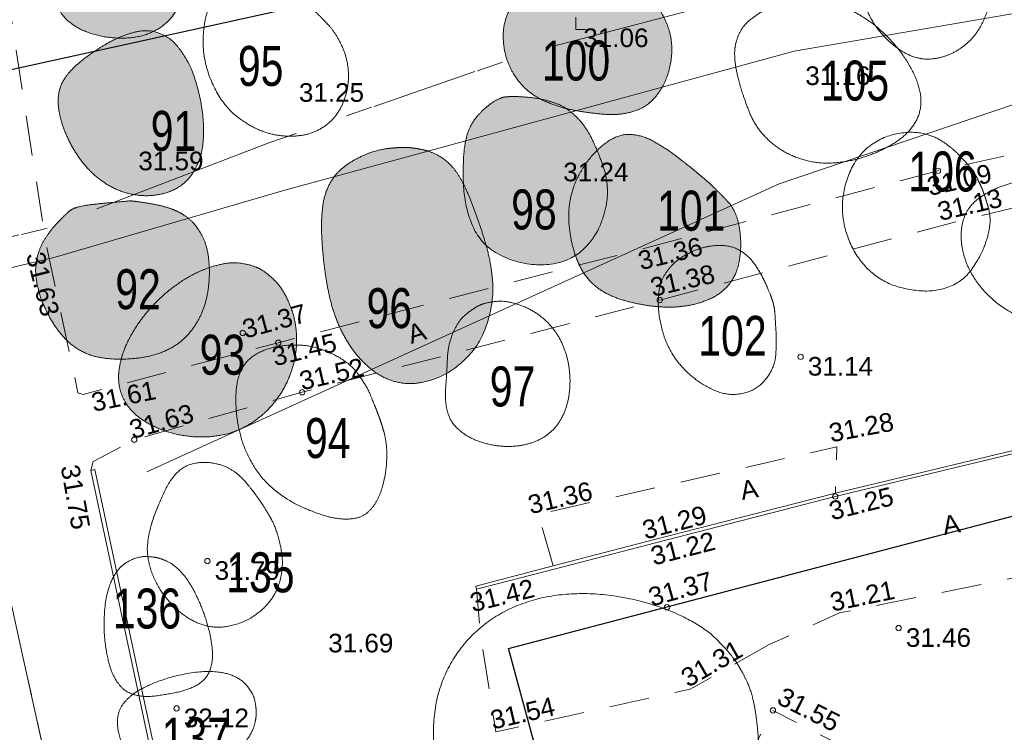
# Model space of a CAD drawing. Header units: metres. Extents: x 738076 to 738809, y 6589688 to 6590318.
# Tile 158 of 187: x 738409 to 738446, y 6590053 to 6590080. Entities that reach past the tile are written whole.
import ezdxf

# ---------------------------------------------------------------- set-up
doc = ezdxf.new("R2010")
doc.units = ezdxf.units.M
for name, pattern in [('ASFBET', [2.5, 1.5, -1]), ('EP_KBL', [18, 8, -2, 1, 0, 4, 0, 1, -2]), ('KATASTRIPIIR', [7, 4, -1, 1, -1]), ('KRUUSKILL', [2, 1, -1])]:
    doc.linetypes.add(name, pattern=pattern)
for name, color, linetype, lineweight in [('_DE (2D)', 7, 'Continuous', 5), ('_GE (2D)', 7, 'Continuous', 5), ('None', 7, 'Continuous', 5)]:
    doc.layers.add(name, color=color, linetype=linetype, lineweight=lineweight)
for name, color, linetype, lineweight, true_color in [('DE-MA dendro Puittaim II', 7, 'Continuous', 18, 0x7fbfff), ('DE-MA dendro Puittaim III', 7, 'Continuous', 18, 0x33cc00), ('DE-MA dendro Puittaim IV', 30, 'Continuous', 18, 0xff7f00), ('DE-MA dendro Puittaim V', 7, 'Continuous', 18, 0x995f4c), ('DE-MA dendro Puunumber', 250, 'Continuous', 5, 0x333333), ('DE-MA haljastus puu', 7, 'Continuous', 9, 0x6c7c59), ('GE-korgus-EH2000', 7, 'Continuous', 5, 0x888888), ('GE-KPKAABEL', 7, 'Continuous', 5, 0x888888), ('GE-MPKAABEL', 7, 'Continuous', 5, 0x888888), ('GE-MPOHULIIN', 7, 'Continuous', 5, 0x888888), ('GE-PIIR', 7, 'Continuous', 18, 0xcc6600), ('GE-TEE', 7, 'Continuous', 5, 0x888888), ('GE-TTRASS', 7, 'Continuous', 5, 0x888888)]:
    doc.layers.add(name, color=color, linetype=linetype, lineweight=lineweight, true_color=true_color)
doc.styles.add('Arial', font='Arial')
doc.styles.add('Swis721 LtCn BT', font='Swis721 LtCn BT')
doc.linetypes.add('-T-', pattern='A,10,-0.8,-1.198494,["T",Arial,S=1.4,R=0,X=-1.198494,Y=-0.7],-1.001506,10,-3', length=26)
doc.linetypes.add('MP_KBL', pattern='A,0,[1,MP_KBL.shx,S=1,R=0,X=0,Y=-0.5],-18.999', length=18.999)

# ---------------------------------------------------------------- blocks, each defined once
blk = doc.blocks.new('dendro')
at = {"layer": 'DE-MA dendro Puittaim II', "linetype": 'Continuous', "lineweight": 0, "true_color": 0xa6caf0, "transparency": 33554508}
for points in [[(-16.989, 49.229), (-17.046, 49.278), (-17.108, 49.324), (-17.174, 49.368), (-17.245, 49.41), (-17.321, 49.45), (-17.401, 49.487), (-17.486, 49.523), (-17.576, 49.556), (-17.67, 49.584), (-17.77, 49.604), (-17.874, 49.615), (-17.984, 49.618), (-18.099, 49.613), (-18.218, 49.599), (-18.343, 49.577), (-18.472, 49.546), (-18.604, 49.509), (-18.734, 49.466), (-18.863, 49.419), (-18.991, 49.368), (-19.117, 49.311), (-19.242, 49.25), (-19.366, 49.184), (-19.489, 49.113), (-19.609, 49.04), (-19.725, 48.967), (-19.838, 48.895), (-19.947, 48.822), (-20.052, 48.75), (-20.154, 48.678), (-20.252, 48.606), (-20.346, 48.534), (-20.436, 48.462), (-20.522, 48.39), (-20.603, 48.319), (-20.68, 48.247), (-20.752, 48.176), (-20.82, 48.104), (-20.883, 48.032), (-20.942, 47.961), (-20.996, 47.888), (-21.046, 47.814), (-21.091, 47.738), (-21.131, 47.66), (-21.167, 47.581), (-21.198, 47.5), (-21.224, 47.417), (-21.246, 47.333), (-21.262, 47.245), (-21.274, 47.155), (-21.281, 47.061), (-21.282, 46.963), (-21.279, 46.862), (-21.271, 46.757), (-21.257, 46.649), (-21.239, 46.537), (-21.216, 46.422), (-21.187, 46.306), (-21.154, 46.187), (-21.116, 46.066), (-21.073, 45.943), (-21.025, 45.818), (-20.972, 45.691), (-20.914, 45.562), (-20.851, 45.433), (-20.784, 45.305), (-20.712, 45.179), (-20.636, 45.054), (-20.555, 44.932), (-20.47, 44.81), (-20.38, 44.691), (-20.285, 44.573), (-20.187, 44.458), (-20.083, 44.348), (-19.975, 44.244), (-19.863, 44.145), (-19.747, 44.051), (-19.626, 43.962), (-19.5, 43.878), (-19.37, 43.799), (-19.237, 43.727), (-19.101, 43.662), (-18.963, 43.605), (-18.822, 43.555), (-18.679, 43.514), (-18.533, 43.479), (-18.385, 43.453), (-18.234, 43.434), (-18.083, 43.423), (-17.934, 43.42), (-17.787, 43.426), (-17.642, 43.44), (-17.499, 43.463), (-17.358, 43.494), (-17.219, 43.533), (-17.082, 43.581), (-16.949, 43.638), (-16.822, 43.705), (-16.703, 43.782), (-16.589, 43.868), (-16.482, 43.964), (-16.382, 44.07), (-16.288, 44.186), (-16.201, 44.311), (-16.121, 44.446), (-16.051, 44.589), (-15.991, 44.741), (-15.94, 44.903), (-15.898, 45.073), (-15.866, 45.251), (-15.843, 45.439), (-15.83, 45.636), (-15.825, 45.837), (-15.828, 46.04), (-15.838, 46.243), (-15.855, 46.448), (-15.88, 46.653), (-15.913, 46.86), (-15.952, 47.067), (-16, 47.275), (-16.052, 47.478), (-16.106, 47.67), (-16.163, 47.849), (-16.223, 48.017), (-16.285, 48.173), (-16.35, 48.318), (-16.417, 48.45), (-16.486, 48.571), (-16.556, 48.682), (-16.624, 48.785), (-16.69, 48.879), (-16.754, 48.966), (-16.816, 49.044), (-16.875, 49.114), (-16.933, 49.176)], [(-4.534, 47.125), (-4.559, 47.12), (-4.588, 47.112), (-4.621, 47.102), (-4.657, 47.088), (-4.696, 47.072), (-4.739, 47.053), (-4.785, 47.031), (-4.834, 47.007), (-4.887, 46.978), (-4.943, 46.945), (-5.001, 46.905), (-5.063, 46.861), (-5.127, 46.811), (-5.194, 46.756), (-5.264, 46.696), (-5.337, 46.63), (-5.409, 46.561), (-5.477, 46.49), (-5.542, 46.417), (-5.602, 46.343), (-5.658, 46.267), (-5.71, 46.189), (-5.758, 46.109), (-5.802, 46.027), (-5.843, 45.942), (-5.88, 45.851), (-5.914, 45.755), (-5.944, 45.652), (-5.971, 45.544), (-5.995, 45.43), (-6.016, 45.31), (-6.033, 45.185), (-6.047, 45.052), (-6.059, 44.91), (-6.068, 44.759), (-6.074, 44.599), (-6.077, 44.43), (-6.078, 44.252), (-6.076, 44.065), (-6.071, 43.869), (-6.06, 43.669), (-6.04, 43.47), (-6.011, 43.273), (-5.973, 43.076), (-5.926, 42.882), (-5.87, 42.688), (-5.805, 42.495), (-5.73, 42.304), (-5.644, 42.12), (-5.543, 41.947), (-5.428, 41.786), (-5.298, 41.637), (-5.154, 41.501), (-4.995, 41.376), (-4.822, 41.263), (-4.634, 41.162), (-4.438, 41.074), (-4.239, 40.999), (-4.039, 40.937), (-3.836, 40.889), (-3.631, 40.854), (-3.423, 40.833), (-3.214, 40.825), (-3.002, 40.83), (-2.794, 40.849), (-2.596, 40.88), (-2.409, 40.925), (-2.233, 40.984), (-2.066, 41.055), (-1.91, 41.14), (-1.765, 41.238), (-1.629, 41.349), (-1.504, 41.469), (-1.388, 41.594), (-1.281, 41.723), (-1.183, 41.856), (-1.094, 41.994), (-1.015, 42.137), (-0.946, 42.284), (-0.885, 42.436), (-0.832, 42.588), (-0.787, 42.736), (-0.748, 42.879), (-0.717, 43.019), (-0.692, 43.155), (-0.675, 43.287), (-0.664, 43.415), (-0.661, 43.539), (-0.663, 43.66), (-0.67, 43.781), (-0.681, 43.9), (-0.698, 44.019), (-0.719, 44.137), (-0.745, 44.253), (-0.776, 44.369), (-0.811, 44.484), (-0.85, 44.599), (-0.892, 44.717), (-0.937, 44.837), (-0.985, 44.959), (-1.036, 45.084), (-1.09, 45.211), (-1.146, 45.34), (-1.206, 45.472), (-1.268, 45.602), (-1.336, 45.728), (-1.407, 45.848), (-1.482, 45.964), (-1.562, 46.075), (-1.646, 46.181), (-1.733, 46.282), (-1.826, 46.378), (-1.92, 46.468), (-2.015, 46.55), (-2.111, 46.625), (-2.207, 46.693), (-2.304, 46.753), (-2.402, 46.806), (-2.5, 46.851), (-2.599, 46.889), (-2.697, 46.921), (-2.793, 46.951), (-2.887, 46.979), (-2.979, 47.003), (-3.069, 47.025), (-3.156, 47.045), (-3.242, 47.062), (-3.326, 47.076), (-3.408, 47.088), (-3.488, 47.099), (-3.567, 47.108), (-3.644, 47.117), (-3.72, 47.124), (-3.795, 47.13), (-3.868, 47.135), (-3.94, 47.138), (-4.008, 47.14), (-4.072, 47.142), (-4.131, 47.144), (-4.185, 47.144), (-4.235, 47.144), (-4.279, 47.144), (-4.319, 47.143), (-4.355, 47.141), (-4.386, 47.139), (-4.415, 47.137), (-4.441, 47.135), (-4.465, 47.133), (-4.486, 47.131), (-4.505, 47.129), (-4.521, 47.127), (-4.534, 47.125)], [(3.764, 43.298), (3.735, 43.328), (3.707, 43.357), (3.678, 43.387), (3.65, 43.416), (3.622, 43.444), (3.595, 43.472), (3.568, 43.499), (3.54, 43.527), (3.515, 43.552), (3.492, 43.575), (3.472, 43.595), (3.455, 43.612), (3.441, 43.626), (3.429, 43.637), (3.42, 43.646), (3.414, 43.652), (3.409, 43.657), (3.4, 43.665), (3.39, 43.675), (3.377, 43.688), (3.362, 43.703), (3.344, 43.72), (3.324, 43.74), (3.301, 43.762), (3.277, 43.785), (3.252, 43.809), (3.227, 43.833), (3.201, 43.857), (3.174, 43.881), (3.147, 43.906), (3.119, 43.931), (3.09, 43.957), (3.061, 43.982), (3.033, 44.006), (3.006, 44.03), (2.979, 44.053), (2.954, 44.075), (2.928, 44.097), (2.904, 44.117), (2.88, 44.137), (2.857, 44.156), (2.835, 44.175), (2.815, 44.192), (2.795, 44.208), (2.777, 44.223), (2.76, 44.237), (2.745, 44.25), (2.73, 44.261), (2.717, 44.273), (2.704, 44.283), (2.692, 44.293), (2.681, 44.302), (2.671, 44.311), (2.661, 44.318), (2.652, 44.326), (2.644, 44.332), (2.636, 44.339), (2.625, 44.348), (2.613, 44.358), (2.6, 44.369), (2.584, 44.382), (2.567, 44.396), (2.548, 44.412), (2.528, 44.429), (2.505, 44.448), (2.479, 44.47), (2.449, 44.494), (2.417, 44.52), (2.381, 44.549), (2.342, 44.58), (2.3, 44.613), (2.255, 44.65), (2.206, 44.688), (2.154, 44.728), (2.099, 44.771), (2.04, 44.815), (1.978, 44.861), (1.913, 44.91), (1.844, 44.961), (1.771, 45.013), (1.696, 45.067), (1.617, 45.122), (1.535, 45.177), (1.45, 45.232), (1.362, 45.287), (1.27, 45.344), (1.175, 45.4), (1.077, 45.457), (0.977, 45.511), (0.875, 45.559), (0.771, 45.601), (0.666, 45.637), (0.559, 45.667), (0.45, 45.691), (0.34, 45.708), (0.228, 45.72), (0.115, 45.723), (0.003, 45.715), (-0.11, 45.696), (-0.222, 45.666), (-0.335, 45.626), (-0.447, 45.574), (-0.559, 45.512), (-0.671, 45.438), (-0.781, 45.357), (-0.889, 45.27), (-0.993, 45.177), (-1.094, 45.078), (-1.192, 44.974), (-1.286, 44.865), (-1.378, 44.749), (-1.466, 44.628), (-1.55, 44.505), (-1.628, 44.381), (-1.699, 44.257), (-1.765, 44.134), (-1.825, 44.01), (-1.878, 43.886), (-1.925, 43.762), (-1.967, 43.638), (-2.002, 43.514), (-2.033, 43.391), (-2.059, 43.268), (-2.08, 43.145), (-2.096, 43.022), (-2.107, 42.9), (-2.114, 42.779), (-2.115, 42.657), (-2.112, 42.536), (-2.107, 42.414), (-2.098, 42.293), (-2.086, 42.171), (-2.071, 42.049), (-2.052, 41.928), (-2.031, 41.806), (-2.007, 41.684), (-1.979, 41.562), (-1.948, 41.443), (-1.913, 41.325), (-1.876, 41.209), (-1.835, 41.095), (-1.79, 40.982), (-1.742, 40.871), (-1.691, 40.762), (-1.636, 40.655), (-1.577, 40.554), (-1.513, 40.456), (-1.445, 40.363), (-1.372, 40.275), (-1.295, 40.191), (-1.214, 40.111), (-1.128, 40.035), (-1.039, 39.964), (-0.946, 39.897), (-0.851, 39.835), (-0.752, 39.776), (-0.651, 39.722), (-0.546, 39.672), (-0.439, 39.626), (-0.328, 39.584), (-0.216, 39.545), (-0.103, 39.509), (0.01, 39.475), (0.122, 39.444), (0.236, 39.415), (0.349, 39.388), (0.463, 39.363), (0.577, 39.341), (0.69, 39.32), (0.803, 39.302), (0.916, 39.286), (1.028, 39.272), (1.139, 39.26), (1.25, 39.25), (1.36, 39.242), (1.469, 39.236), (1.578, 39.233), (1.688, 39.233), (1.798, 39.235), (1.908, 39.24), (2.018, 39.249), (2.129, 39.26), (2.241, 39.274), (2.352, 39.291), (2.464, 39.312), (2.574, 39.336), (2.684, 39.364), (2.794, 39.396), (2.903, 39.432), (3.011, 39.471), (3.118, 39.514), (3.225, 39.561), (3.329, 39.613), (3.429, 39.67), (3.524, 39.733), (3.615, 39.801), (3.701, 39.874), (3.783, 39.952), (3.86, 40.036), (3.933, 40.125), (4, 40.22), (4.061, 40.319), (4.116, 40.422), (4.165, 40.531), (4.207, 40.644), (4.242, 40.762), (4.272, 40.884), (4.295, 41.011), (4.312, 41.14), (4.326, 41.267), (4.335, 41.393), (4.341, 41.517), (4.342, 41.639), (4.339, 41.76), (4.332, 41.879), (4.321, 41.997), (4.307, 42.111), (4.29, 42.218), (4.271, 42.32), (4.251, 42.416), (4.227, 42.505), (4.202, 42.589), (4.175, 42.666), (4.145, 42.737), (4.115, 42.803), (4.085, 42.864), (4.056, 42.92), (4.028, 42.971), (4.001, 43.016), (3.974, 43.057), (3.947, 43.093), (3.922, 43.124), (3.898, 43.151), (3.874, 43.177), (3.853, 43.201), (3.832, 43.224), (3.813, 43.245), (3.795, 43.264), (3.779, 43.282), (3.764, 43.298)], [(-7.834, 45.194), (-7.889, 45.203), (-7.943, 45.21), (-7.997, 45.216), (-8.049, 45.222), (-8.102, 45.226), (-8.154, 45.229), (-8.205, 45.232), (-8.256, 45.233), (-8.304, 45.234), (-8.35, 45.234), (-8.392, 45.234), (-8.431, 45.233), (-8.466, 45.232), (-8.499, 45.231), (-8.528, 45.229), (-8.553, 45.226), (-8.577, 45.224), (-8.598, 45.221), (-8.617, 45.219), (-8.635, 45.218), (-8.651, 45.216), (-8.664, 45.215), (-8.677, 45.213), (-8.687, 45.213), (-8.696, 45.212), (-8.705, 45.211), (-8.715, 45.21), (-8.724, 45.209), (-8.734, 45.208), (-8.744, 45.207), (-8.754, 45.206), (-8.764, 45.205), (-8.775, 45.204), (-8.788, 45.203), (-8.803, 45.201), (-8.82, 45.2), (-8.84, 45.198), (-8.861, 45.197), (-8.885, 45.195), (-8.91, 45.193), (-8.94, 45.19), (-8.974, 45.185), (-9.014, 45.178), (-9.06, 45.17), (-9.11, 45.16), (-9.166, 45.148), (-9.228, 45.135), (-9.295, 45.119), (-9.365, 45.101), (-9.439, 45.08), (-9.516, 45.055), (-9.595, 45.026), (-9.678, 44.994), (-9.763, 44.959), (-9.852, 44.919), (-9.943, 44.877), (-10.034, 44.832), (-10.123, 44.784), (-10.21, 44.735), (-10.294, 44.684), (-10.376, 44.631), (-10.455, 44.576), (-10.532, 44.519), (-10.606, 44.46), (-10.678, 44.399), (-10.747, 44.333), (-10.812, 44.263), (-10.875, 44.189), (-10.935, 44.111), (-10.992, 44.029), (-11.046, 43.944), (-11.096, 43.854), (-11.144, 43.76), (-11.187, 43.662), (-11.225, 43.56), (-11.26, 43.454), (-11.29, 43.344), (-11.316, 43.23), (-11.337, 43.113), (-11.355, 42.991), (-11.368, 42.866), (-11.38, 42.74), (-11.388, 42.611), (-11.394, 42.48), (-11.397, 42.348), (-11.397, 42.214), (-11.395, 42.077), (-11.39, 41.939), (-11.383, 41.8), (-11.374, 41.66), (-11.365, 41.521), (-11.354, 41.382), (-11.342, 41.243), (-11.329, 41.103), (-11.314, 40.964), (-11.298, 40.825), (-11.281, 40.686), (-11.263, 40.548), (-11.243, 40.411), (-11.221, 40.275), (-11.198, 40.139), (-11.174, 40.004), (-11.148, 39.87), (-11.121, 39.737), (-11.091, 39.605), (-11.059, 39.474), (-11.024, 39.343), (-10.987, 39.214), (-10.947, 39.085), (-10.904, 38.958), (-10.859, 38.831), (-10.811, 38.705), (-10.76, 38.581), (-10.705, 38.457), (-10.646, 38.336), (-10.584, 38.215), (-10.519, 38.096), (-10.45, 37.978), (-10.377, 37.861), (-10.301, 37.746), (-10.221, 37.633), (-10.139, 37.524), (-10.053, 37.418), (-9.964, 37.316), (-9.873, 37.217), (-9.778, 37.122), (-9.681, 37.03), (-9.58, 36.943), (-9.477, 36.86), (-9.371, 36.783), (-9.263, 36.712), (-9.153, 36.648), (-9.04, 36.59), (-8.925, 36.538), (-8.807, 36.492), (-8.687, 36.452), (-8.566, 36.419), (-8.443, 36.394), (-8.319, 36.376), (-8.194, 36.365), (-8.069, 36.361), (-7.941, 36.365), (-7.813, 36.376), (-7.684, 36.395), (-7.555, 36.42), (-7.427, 36.45), (-7.3, 36.486), (-7.175, 36.528), (-7.052, 36.576), (-6.929, 36.629), (-6.808, 36.687), (-6.689, 36.752), (-6.57, 36.823), (-6.453, 36.901), (-6.337, 36.986), (-6.222, 37.08), (-6.108, 37.18), (-5.995, 37.288), (-5.883, 37.403), (-5.773, 37.526), (-5.666, 37.656), (-5.567, 37.795), (-5.475, 37.943), (-5.391, 38.099), (-5.313, 38.263), (-5.243, 38.436), (-5.18, 38.617), (-5.124, 38.807), (-5.076, 38.998), (-5.036, 39.185), (-5.005, 39.367), (-4.982, 39.545), (-4.967, 39.717), (-4.96, 39.885), (-4.962, 40.049), (-4.972, 40.207), (-4.987, 40.361), (-5.004, 40.511), (-5.024, 40.656), (-5.046, 40.796), (-5.069, 40.932), (-5.095, 41.064), (-5.124, 41.19), (-5.154, 41.313), (-5.186, 41.433), (-5.219, 41.552), (-5.253, 41.671), (-5.288, 41.79), (-5.324, 41.908), (-5.361, 42.026), (-5.399, 42.144), (-5.438, 42.261), (-5.478, 42.378), (-5.519, 42.494), (-5.559, 42.609), (-5.6, 42.723), (-5.641, 42.837), (-5.683, 42.949), (-5.724, 43.061), (-5.767, 43.172), (-5.809, 43.282), (-5.853, 43.389), (-5.897, 43.494), (-5.943, 43.596), (-5.989, 43.696), (-6.036, 43.794), (-6.084, 43.89), (-6.133, 43.983), (-6.183, 44.073), (-6.234, 44.159), (-6.287, 44.241), (-6.342, 44.32), (-6.397, 44.394), (-6.455, 44.465), (-6.513, 44.532), (-6.573, 44.595), (-6.635, 44.654), (-6.697, 44.709), (-6.759, 44.761), (-6.823, 44.809), (-6.887, 44.854), (-6.952, 44.895), (-7.018, 44.932), (-7.085, 44.966), (-7.15, 44.997), (-7.214, 45.025), (-7.274, 45.05), (-7.332, 45.072), (-7.388, 45.092), (-7.44, 45.109), (-7.491, 45.124), (-7.538, 45.135), (-7.584, 45.145), (-7.627, 45.155), (-7.667, 45.163), (-7.705, 45.171), (-7.741, 45.178), (-7.774, 45.184), (-7.805, 45.19)], [(-18.581, 43.228), (-18.715, 43.215), (-18.85, 43.203), (-18.985, 43.19), (-19.12, 43.177), (-19.255, 43.165), (-19.39, 43.152), (-19.526, 43.139), (-19.661, 43.126), (-19.793, 43.113), (-19.916, 43.099), (-20.031, 43.086), (-20.137, 43.071), (-20.234, 43.057), (-20.324, 43.042), (-20.405, 43.027), (-20.477, 43.011), (-20.543, 42.994), (-20.605, 42.976), (-20.662, 42.955), (-20.715, 42.933), (-20.764, 42.909), (-20.808, 42.883), (-20.848, 42.854), (-20.884, 42.824), (-20.919, 42.792), (-20.957, 42.755), (-20.999, 42.716), (-21.044, 42.672), (-21.092, 42.625), (-21.143, 42.574), (-21.197, 42.52), (-21.255, 42.462), (-21.314, 42.401), (-21.374, 42.336), (-21.433, 42.269), (-21.492, 42.198), (-21.551, 42.123), (-21.609, 42.046), (-21.668, 41.965), (-21.727, 41.88), (-21.784, 41.793), (-21.836, 41.703), (-21.885, 41.609), (-21.93, 41.513), (-21.971, 41.414), (-22.008, 41.311), (-22.041, 41.206), (-22.071, 41.098), (-22.095, 40.987), (-22.112, 40.874), (-22.124, 40.759), (-22.129, 40.641), (-22.127, 40.522), (-22.119, 40.4), (-22.105, 40.276), (-22.084, 40.15), (-22.058, 40.023), (-22.028, 39.897), (-21.993, 39.771), (-21.955, 39.646), (-21.912, 39.522), (-21.865, 39.398), (-21.813, 39.275), (-21.758, 39.153), (-21.699, 39.033), (-21.638, 38.916), (-21.575, 38.803), (-21.51, 38.693), (-21.443, 38.587), (-21.374, 38.484), (-21.303, 38.386), (-21.23, 38.29), (-21.155, 38.199), (-21.08, 38.114), (-21.005, 38.033), (-20.929, 37.958), (-20.853, 37.887), (-20.776, 37.822), (-20.698, 37.763), (-20.621, 37.708), (-20.542, 37.658), (-20.464, 37.611), (-20.385, 37.568), (-20.306, 37.529), (-20.226, 37.493), (-20.146, 37.461), (-20.066, 37.432), (-19.986, 37.408), (-19.904, 37.385), (-19.819, 37.365), (-19.732, 37.347), (-19.642, 37.331), (-19.549, 37.317), (-19.454, 37.305), (-19.355, 37.295), (-19.255, 37.287), (-19.15, 37.281), (-19.042, 37.278), (-18.928, 37.278), (-18.811, 37.28), (-18.689, 37.286), (-18.562, 37.294), (-18.431, 37.306), (-18.296, 37.32), (-18.16, 37.337), (-18.026, 37.359), (-17.895, 37.386), (-17.767, 37.417), (-17.642, 37.452), (-17.519, 37.492), (-17.398, 37.536), (-17.281, 37.584), (-17.167, 37.637), (-17.058, 37.693), (-16.953, 37.753), (-16.853, 37.816), (-16.757, 37.884), (-16.666, 37.955), (-16.58, 38.03), (-16.498, 38.108), (-16.42, 38.191), (-16.345, 38.276), (-16.274, 38.366), (-16.205, 38.459), (-16.139, 38.555), (-16.077, 38.656), (-16.017, 38.759), (-15.961, 38.867), (-15.908, 38.978), (-15.859, 39.092), (-15.815, 39.211), (-15.775, 39.332), (-15.74, 39.457), (-15.709, 39.586), (-15.682, 39.719), (-15.659, 39.855), (-15.641, 39.992), (-15.626, 40.128), (-15.616, 40.262), (-15.609, 40.396), (-15.606, 40.528), (-15.608, 40.659), (-15.613, 40.789), (-15.622, 40.917), (-15.634, 41.042), (-15.65, 41.161), (-15.668, 41.275), (-15.69, 41.383), (-15.714, 41.485), (-15.742, 41.581), (-15.773, 41.672), (-15.806, 41.757), (-15.842, 41.837), (-15.878, 41.912), (-15.915, 41.984), (-15.953, 42.052), (-15.991, 42.116), (-16.03, 42.176), (-16.07, 42.231), (-16.111, 42.283), (-16.152, 42.331), (-16.194, 42.378), (-16.236, 42.423), (-16.279, 42.466), (-16.322, 42.507), (-16.366, 42.546), (-16.41, 42.583), (-16.455, 42.618), (-16.501, 42.652), (-16.549, 42.684), (-16.599, 42.716), (-16.651, 42.747), (-16.706, 42.778), (-16.762, 42.807), (-16.821, 42.835), (-16.881, 42.863), (-16.944, 42.89), (-17.01, 42.915), (-17.078, 42.94), (-17.148, 42.963), (-17.221, 42.986), (-17.297, 43.007), (-17.375, 43.027), (-17.455, 43.047), (-17.537, 43.065), (-17.617, 43.082), (-17.697, 43.098), (-17.776, 43.114), (-17.854, 43.128), (-17.931, 43.141), (-18.007, 43.153), (-18.082, 43.165), (-18.156, 43.175), (-18.226, 43.185), (-18.293, 43.194), (-18.358, 43.202), (-18.419, 43.21), (-18.478, 43.216), (-18.534, 43.223), (-18.586, 43.228)]]:
    blk.add_hatch(color=151, dxfattribs=at).paths.add_polyline_path(points)
at = {"layer": 'DE-MA dendro Puittaim III', "linetype": 'Continuous', "lineweight": 0, "true_color": 0xb1d9af, "transparency": 33554508}
for points in [[(-18.259, 54.07), (-18.315, 54.079), (-18.376, 54.086), (-18.439, 54.092), (-18.507, 54.097), (-18.578, 54.1), (-18.653, 54.102), (-18.732, 54.103), (-18.814, 54.103), (-18.9, 54.099), (-18.989, 54.092), (-19.08, 54.079), (-19.175, 54.063), (-19.272, 54.042), (-19.373, 54.017), (-19.476, 53.987), (-19.583, 53.953), (-19.689, 53.915), (-19.794, 53.874), (-19.897, 53.829), (-19.997, 53.78), (-20.095, 53.727), (-20.192, 53.671), (-20.286, 53.612), (-20.378, 53.549), (-20.467, 53.482), (-20.553, 53.413), (-20.636, 53.341), (-20.715, 53.267), (-20.791, 53.189), (-20.864, 53.109), (-20.933, 53.027), (-21, 52.941), (-21.062, 52.854), (-21.121, 52.764), (-21.176, 52.674), (-21.228, 52.581), (-21.275, 52.487), (-21.319, 52.392), (-21.358, 52.295), (-21.394, 52.196), (-21.426, 52.096), (-21.454, 51.996), (-21.477, 51.895), (-21.496, 51.794), (-21.51, 51.693), (-21.521, 51.591), (-21.526, 51.488), (-21.528, 51.385), (-21.524, 51.282), (-21.516, 51.181), (-21.502, 51.08), (-21.483, 50.98), (-21.46, 50.882), (-21.431, 50.784), (-21.396, 50.687), (-21.357, 50.592), (-21.312, 50.498), (-21.261, 50.407), (-21.204, 50.318), (-21.14, 50.232), (-21.071, 50.149), (-20.995, 50.069), (-20.914, 49.991), (-20.826, 49.916), (-20.731, 49.845), (-20.63, 49.777), (-20.523, 49.715), (-20.409, 49.656), (-20.288, 49.602), (-20.161, 49.552), (-20.027, 49.507), (-19.887, 49.466), (-19.742, 49.43), (-19.596, 49.4), (-19.448, 49.376), (-19.298, 49.358), (-19.147, 49.346), (-18.993, 49.34), (-18.838, 49.34), (-18.682, 49.346), (-18.526, 49.358), (-18.375, 49.379), (-18.228, 49.408), (-18.084, 49.445), (-17.945, 49.49), (-17.809, 49.544), (-17.678, 49.605), (-17.55, 49.674), (-17.429, 49.751), (-17.314, 49.835), (-17.208, 49.926), (-17.108, 50.026), (-17.016, 50.132), (-16.932, 50.246), (-16.855, 50.367), (-16.785, 50.496), (-16.723, 50.629), (-16.667, 50.764), (-16.618, 50.902), (-16.576, 51.041), (-16.541, 51.182), (-16.512, 51.325), (-16.491, 51.47), (-16.476, 51.617), (-16.467, 51.763), (-16.466, 51.905), (-16.471, 52.045), (-16.482, 52.181), (-16.5, 52.313), (-16.525, 52.442), (-16.556, 52.567), (-16.594, 52.69), (-16.637, 52.807), (-16.686, 52.92), (-16.74, 53.027), (-16.799, 53.129), (-16.862, 53.226), (-16.931, 53.318), (-17.005, 53.405), (-17.084, 53.486), (-17.166, 53.561), (-17.247, 53.631), (-17.328, 53.694), (-17.408, 53.751), (-17.488, 53.802), (-17.568, 53.846), (-17.647, 53.885), (-17.726, 53.917), (-17.803, 53.945), (-17.877, 53.97), (-17.948, 53.993), (-18.016, 54.013), (-18.081, 54.031), (-18.143, 54.047), (-18.203, 54.06)], [(-1.561, 52.086), (-1.585, 52.082), (-1.613, 52.077), (-1.643, 52.07), (-1.676, 52.063), (-1.712, 52.055), (-1.751, 52.046), (-1.792, 52.036), (-1.837, 52.025), (-1.886, 52.012), (-1.942, 51.996), (-2.004, 51.977), (-2.073, 51.955), (-2.148, 51.93), (-2.231, 51.902), (-2.319, 51.87), (-2.415, 51.836), (-2.516, 51.797), (-2.623, 51.753), (-2.736, 51.703), (-2.853, 51.648), (-2.977, 51.587), (-3.105, 51.52), (-3.239, 51.448), (-3.379, 51.37), (-3.517, 51.286), (-3.647, 51.197), (-3.769, 51.103), (-3.882, 51.003), (-3.987, 50.897), (-4.084, 50.786), (-4.173, 50.669), (-4.253, 50.547), (-4.325, 50.421), (-4.388, 50.294), (-4.441, 50.166), (-4.486, 50.037), (-4.521, 49.906), (-4.548, 49.774), (-4.565, 49.64), (-4.573, 49.506), (-4.574, 49.371), (-4.569, 49.238), (-4.558, 49.107), (-4.541, 48.977), (-4.517, 48.849), (-4.488, 48.722), (-4.453, 48.596), (-4.412, 48.473), (-4.365, 48.351), (-4.313, 48.233), (-4.256, 48.119), (-4.193, 48.007), (-4.125, 47.9), (-4.051, 47.795), (-3.972, 47.694), (-3.888, 47.596), (-3.799, 47.503), (-3.705, 47.414), (-3.606, 47.33), (-3.502, 47.251), (-3.394, 47.177), (-3.281, 47.108), (-3.164, 47.043), (-3.041, 46.984), (-2.915, 46.928), (-2.786, 46.877), (-2.654, 46.828), (-2.519, 46.783), (-2.381, 46.742), (-2.241, 46.704), (-2.097, 46.669), (-1.951, 46.638), (-1.803, 46.609), (-1.654, 46.583), (-1.504, 46.56), (-1.354, 46.538), (-1.203, 46.519), (-1.051, 46.502), (-0.898, 46.488), (-0.744, 46.475), (-0.591, 46.468), (-0.441, 46.467), (-0.293, 46.474), (-0.147, 46.489), (-0.004, 46.51), (0.137, 46.539), (0.276, 46.574), (0.412, 46.618), (0.544, 46.67), (0.671, 46.735), (0.792, 46.811), (0.907, 46.898), (1.017, 46.998), (1.121, 47.109), (1.22, 47.232), (1.312, 47.367), (1.398, 47.51), (1.474, 47.658), (1.542, 47.812), (1.6, 47.97), (1.649, 48.134), (1.689, 48.302), (1.72, 48.476), (1.741, 48.655), (1.752, 48.835), (1.752, 49.013), (1.739, 49.189), (1.715, 49.363), (1.679, 49.534), (1.631, 49.703), (1.571, 49.871), (1.5, 50.036), (1.419, 50.197), (1.333, 50.352), (1.241, 50.503), (1.143, 50.647), (1.04, 50.787), (0.93, 50.92), (0.815, 51.049), (0.694, 51.171), (0.571, 51.287), (0.448, 51.395), (0.325, 51.495), (0.204, 51.587), (0.083, 51.671), (-0.038, 51.746), (-0.158, 51.814), (-0.277, 51.873), (-0.394, 51.925), (-0.505, 51.971), (-0.611, 52.01), (-0.712, 52.042), (-0.808, 52.068), (-0.899, 52.087), (-0.984, 52.1), (-1.064, 52.106), (-1.14, 52.108), (-1.212, 52.109), (-1.28, 52.108), (-1.344, 52.107), (-1.404, 52.104), (-1.46, 52.099), (-1.512, 52.093)], [(-13.732, 40.683), (-13.668, 40.648), (-13.601, 40.606), (-13.532, 40.559), (-13.46, 40.506), (-13.387, 40.447), (-13.311, 40.382), (-13.232, 40.312), (-13.152, 40.235), (-13.071, 40.151), (-12.993, 40.057), (-12.918, 39.954), (-12.845, 39.841), (-12.774, 39.719), (-12.706, 39.588), (-12.64, 39.447), (-12.577, 39.296), (-12.519, 39.14), (-12.469, 38.983), (-12.426, 38.824), (-12.391, 38.664), (-12.364, 38.502), (-12.345, 38.339), (-12.334, 38.175), (-12.33, 38.01), (-12.334, 37.844), (-12.345, 37.68), (-12.363, 37.517), (-12.388, 37.356), (-12.421, 37.196), (-12.461, 37.037), (-12.508, 36.88), (-12.562, 36.724), (-12.623, 36.571), (-12.69, 36.421), (-12.763, 36.274), (-12.842, 36.132), (-12.927, 35.992), (-13.018, 35.857), (-13.114, 35.725), (-13.217, 35.596), (-13.325, 35.472), (-13.438, 35.354), (-13.556, 35.242), (-13.679, 35.135), (-13.806, 35.034), (-13.939, 34.939), (-14.076, 34.85), (-14.218, 34.767), (-14.364, 34.691), (-14.514, 34.622), (-14.667, 34.562), (-14.824, 34.509), (-14.985, 34.464), (-15.149, 34.427), (-15.316, 34.398), (-15.487, 34.377), (-15.66, 34.363), (-15.832, 34.356), (-16.004, 34.357), (-16.176, 34.364), (-16.347, 34.379), (-16.517, 34.401), (-16.688, 34.429), (-16.858, 34.465), (-17.025, 34.507), (-17.188, 34.555), (-17.346, 34.609), (-17.5, 34.669), (-17.649, 34.735), (-17.793, 34.806), (-17.933, 34.883), (-18.068, 34.967), (-18.196, 35.055), (-18.316, 35.148), (-18.426, 35.246), (-18.526, 35.349), (-18.618, 35.457), (-18.701, 35.57), (-18.774, 35.687), (-18.838, 35.809), (-18.893, 35.935), (-18.937, 36.064), (-18.972, 36.196), (-18.996, 36.33), (-19.011, 36.468), (-19.015, 36.609), (-19.01, 36.753), (-18.994, 36.899), (-18.97, 37.048), (-18.938, 37.196), (-18.899, 37.345), (-18.852, 37.495), (-18.798, 37.645), (-18.737, 37.795), (-18.667, 37.946), (-18.591, 38.097), (-18.507, 38.248), (-18.419, 38.396), (-18.325, 38.543), (-18.226, 38.687), (-18.121, 38.829), (-18.011, 38.97), (-17.895, 39.108), (-17.774, 39.244), (-17.649, 39.377), (-17.52, 39.506), (-17.389, 39.63), (-17.254, 39.749), (-17.116, 39.864), (-16.974, 39.975), (-16.83, 40.081), (-16.682, 40.182), (-16.532, 40.278), (-16.381, 40.368), (-16.23, 40.451), (-16.077, 40.527), (-15.924, 40.597), (-15.771, 40.66), (-15.616, 40.716), (-15.46, 40.766), (-15.308, 40.809), (-15.161, 40.843), (-15.021, 40.87), (-14.886, 40.888), (-14.758, 40.899), (-14.636, 40.902), (-14.521, 40.896), (-14.411, 40.883), (-14.307, 40.865), (-14.209, 40.844), (-14.116, 40.822), (-14.028, 40.798), (-13.946, 40.772), (-13.869, 40.744), (-13.798, 40.715), (-13.732, 40.683)]]:
    blk.add_hatch(color=9, dxfattribs=at).paths.add_polyline_path(points)
at = {"layer": 'DE-MA dendro Puittaim II'}
for points in [[(-16.989, 49.229), (-17.208, 49.427), (-17.944, 49.686), (-19.001, 49.406), (-19.977, 48.821), (-20.715, 48.247), (-21.169, 47.674), (-21.323, 46.991), (-21.156, 46.083), (-20.672, 45.042), (-19.899, 44.104), (-18.842, 43.494), (-17.626, 43.373), (-16.537, 43.79), (-15.864, 44.832), (-15.796, 46.44), (-16.203, 48.111), (-16.77, 49.031), (-16.989, 49.229)], [(-4.534, 47.125), (-4.629, 47.11), (-5.04, 46.903), (-5.634, 46.357), (-5.971, 45.698), (-6.095, 44.672), (-6.046, 43.066), (-5.414, 41.542), (-3.854, 40.782), (-2.15, 40.878), (-1.109, 41.82), (-0.661, 43.051), (-0.66, 44.027), (-0.962, 44.94), (-1.449, 46.003), (-2.202, 46.752), (-2.995, 47.025), (-3.656, 47.127), (-4.223, 47.149), (-4.486, 47.133), (-4.534, 47.125)], [(3.764, 43.298), (3.648, 43.419), (3.433, 43.634), (3.396, 43.669), (3.206, 43.855), (2.974, 44.059), (2.786, 44.216), (2.675, 44.307), (2.613, 44.358), (2.442, 44.501), (2.067, 44.798), (1.476, 45.228), (0.679, 45.686), (-0.223, 45.754), (-1.119, 45.123), (-1.814, 44.134), (-2.12, 43.142), (-2.111, 42.172), (-1.903, 41.195), (-1.48, 40.328), (-0.776, 39.743), (0.121, 39.425), (1.033, 39.256), (1.905, 39.217), (2.799, 39.365), (3.651, 39.758), (4.215, 40.493), (4.374, 41.529), (4.268, 42.464), (4.023, 43.01), (3.821, 43.237), (3.764, 43.298)], [(-7.834, 45.194), (-8.054, 45.229), (-8.457, 45.237), (-8.65, 45.216), (-8.724, 45.209), (-8.804, 45.201), (-9.017, 45.184), (-9.572, 45.054), (-10.313, 44.699), (-10.899, 44.221), (-11.294, 43.486), (-11.415, 42.496), (-11.364, 41.382), (-11.233, 40.268), (-11.008, 39.206), (-10.613, 38.204), (-9.988, 37.287), (-9.172, 36.598), (-8.203, 36.306), (-7.165, 36.483), (-6.213, 37.02), (-5.333, 38.031), (-4.916, 39.582), (-5.028, 40.832), (-5.279, 41.793), (-5.597, 42.73), (-5.936, 43.615), (-6.33, 44.351), (-6.817, 44.838), (-7.353, 45.094), (-7.724, 45.177), (-7.834, 45.194)], [(-18.581, 43.228), (-19.119, 43.178), (-20.204, 43.074), (-20.75, 42.948), (-21.018, 42.701), (-21.492, 42.224), (-21.962, 41.537), (-22.18, 40.658), (-21.989, 39.642), (-21.527, 38.664), (-20.933, 37.916), (-20.308, 37.5), (-19.663, 37.315), (-18.846, 37.258), (-17.746, 37.381), (-16.816, 37.787), (-16.18, 38.43), (-15.741, 39.304), (-15.578, 40.405), (-15.665, 41.429), (-15.947, 42.084), (-16.275, 42.481), (-16.635, 42.755), (-17.128, 42.972), (-17.783, 43.122), (-18.382, 43.208), (-18.586, 43.228)], [(-5.407, 39.327), (-5.638, 39.234), (-6.256, 38.741), (-6.65, 37.819), (-6.69, 36.82), (-6.761, 35.896), (-6.689, 35.291), (-6.437, 34.764), (-5.714, 34.231), (-4.626, 33.963), (-3.556, 34.069), (-2.685, 34.552), (-2.181, 35.409), (-2.029, 36.461), (-2.184, 37.504), (-2.635, 38.413), (-3.397, 39.108), (-4.407, 39.484), (-5.176, 39.42), (-5.407, 39.327)]]:
    blk.add_open_spline(points, degree=2, dxfattribs=at)
at = {"layer": 'DE-MA dendro Puittaim III'}
for points in [[(-18.259, 54.07), (-18.478, 54.107), (-19.151, 54.098), (-20.014, 53.809), (-20.741, 53.289), (-21.258, 52.594), (-21.531, 51.798), (-21.525, 50.972), (-21.189, 50.211), (-20.462, 49.621), (-19.312, 49.31), (-18.052, 49.381), (-17.049, 49.966), (-16.522, 51.025), (-16.43, 52.208), (-16.758, 53.171), (-17.411, 53.801), (-18.04, 54.033), (-18.259, 54.07)], [(-1.561, 52.086), (-1.654, 52.071), (-2.02, 51.98), (-2.81, 51.692), (-3.948, 51.047), (-4.558, 50.047), (-4.589, 48.965), (-4.236, 47.98), (-3.54, 47.212), (-2.542, 46.756), (-1.36, 46.52), (-0.128, 46.431), (0.952, 46.805), (1.673, 47.929), (1.81, 49.38), (1.19, 50.691), (0.199, 51.651), (-0.754, 52.095), (-1.375, 52.117), (-1.561, 52.086)], [(5.373, 50.457), (5.078, 50.317), (4.41, 49.809), (4.119, 49.114), (4.109, 48.492), (4.237, 47.839), (4.478, 47.03), (4.889, 46.002), (5.778, 45.115), (6.999, 44.638), (8.233, 44.65), (9.574, 45.055), (10.724, 45.793), (11.208, 46.835), (10.874, 48.068), (10.038, 49.255), (8.981, 50.16), (7.533, 50.823), (5.963, 50.738), (5.373, 50.457)], [(16.634, 43.748), (16.44, 43.892), (15.733, 44.108), (14.631, 43.958), (13.572, 43.564), (12.794, 42.916), (12.559, 41.923), (12.776, 40.881), (13.297, 40.005), (14.046, 39.281), (14.956, 38.788), (16.011, 38.71), (17.04, 39.105), (17.642, 39.908), (17.736, 40.969), (17.599, 42.003), (17.28, 42.958), (16.827, 43.604), (16.634, 43.748)], [(-13.732, 40.683), (-13.479, 40.553), (-12.825, 39.917), (-12.329, 38.675), (-12.33, 37.345), (-12.794, 36.103), (-13.64, 35.089), (-14.796, 34.446), (-16.179, 34.308), (-17.536, 34.622), (-18.6, 35.311), (-19.076, 36.307), (-18.912, 37.492), (-18.269, 38.703), (-17.28, 39.785), (-16.084, 40.58), (-14.837, 40.952), (-13.985, 40.813), (-13.732, 40.683)], [(-9.12, 34.768), (-9.177, 34.955), (-9.319, 35.337), (-9.362, 35.44), (-9.396, 35.527), (-9.475, 35.722), (-9.696, 36.263), (-10.355, 37.179), (-11.641, 37.788), (-12.783, 37.828), (-13.664, 37.611), (-14.301, 37.146), (-14.577, 36.464), (-14.625, 35.708), (-14.558, 34.852), (-14.278, 33.835), (-13.637, 32.752), (-12.658, 31.965), (-11.617, 31.491), (-10.656, 31.237), (-9.801, 31.335), (-9.256, 31.98), (-8.99, 32.906), (-8.927, 33.746), (-8.998, 34.348), (-9.091, 34.674), (-9.12, 34.768)], [(-13.374, 31.429), (-13.428, 31.521), (-13.523, 31.677), (-13.538, 31.701), (-13.633, 31.853), (-13.767, 32.045), (-13.818, 32.114), (-13.841, 32.145), (-13.908, 32.239), (-14.056, 32.435), (-14.285, 32.714), (-14.615, 33.04), (-15.119, 33.314), (-15.834, 33.435), (-16.555, 33.285), (-17.076, 32.755), (-17.467, 31.936), (-17.848, 30.955), (-17.99, 29.852), (-17.525, 28.622), (-16.668, 27.692), (-15.958, 27.306), (-15.231, 27.168), (-14.257, 27.393), (-13.427, 28.004), (-12.983, 28.748), (-12.841, 29.533), (-12.92, 30.26), (-13.134, 30.984), (-13.32, 31.338), (-13.374, 31.429)], [(-17.541, 29.814), (-17.364, 29.771), (-16.882, 29.531), (-16.358, 28.927), (-15.907, 28.032), (-15.554, 26.936), (-15.451, 25.905), (-15.752, 25.213), (-16.401, 24.857), (-17.224, 24.68), (-18.068, 24.576), (-18.722, 24.759), (-19.094, 25.153), (-19.383, 25.776), (-19.592, 27.015), (-19.499, 28.493), (-19.029, 29.474), (-18.3, 29.872), (-17.718, 29.856), (-17.541, 29.814)], [(4.209, 25.844), (3.928, 26.273), (2.883, 27.299), (0.899, 28.173), (-1.459, 28.559), (-3.742, 28.254), (-5.686, 27.132), (-6.972, 25.251), (-7.296, 22.948), (-6.765, 20.581), (-5.663, 18.471), (-4.211, 16.926), (-2.415, 16.168), (-0.719, 15.984), (0.898, 16.043), (2.545, 16.426), (3.762, 17.173), (4.387, 17.991), (4.812, 19.009), (5.069, 20.689), (5.042, 22.584), (4.923, 23.972), (4.7, 24.934), (4.361, 25.599), (4.209, 25.844)], [(-13.847, 23.979), (-13.85, 23.797), (-13.982, 23.275), (-14.458, 22.634), (-15.235, 22.001), (-16.23, 21.421), (-17.214, 21.097), (-17.955, 21.243), (-18.442, 21.8), (-18.792, 22.566), (-19.075, 23.368), (-19.037, 24.046), (-18.732, 24.494), (-18.186, 24.911), (-17.021, 25.38), (-15.558, 25.608), (-14.498, 25.36), (-13.953, 24.733), (-13.843, 24.161), (-13.847, 23.979)]]:
    blk.add_open_spline(points, degree=2, dxfattribs=at)
at = {"layer": 'DE-MA dendro Puittaim IV'}
for points in [[(11.801, 54.124), (11.63, 54.126), (10.862, 54.026), (9.711, 53.551), (9.027, 52.696), (8.733, 51.403), (9.221, 49.934), (10.185, 48.919), (11.149, 48.486), (12.196, 48.669), (13.085, 49.309), (13.595, 50.224), (13.832, 51.379), (13.904, 52.718), (13.583, 53.775), (12.675, 54.121), (11.973, 54.121), (11.801, 54.124)], [(5.544, 39.445), (5.527, 39.496), (5.414, 39.816), (5.117, 40.472), (4.692, 41.109), (4.157, 41.476), (3.561, 41.576), (2.812, 41.467), (1.931, 41.028), (1.347, 40.302), (1.222, 39.484), (1.308, 38.65), (1.552, 37.837), (2.03, 37.062), (2.822, 36.345), (3.873, 35.878), (4.948, 36.106), (5.633, 36.967), (5.687, 37.993), (5.648, 38.603), (5.623, 39.051), (5.578, 39.343), (5.544, 39.445)]]:
    blk.add_open_spline(points, degree=2, dxfattribs=at)
at = {"layer": 'DE-MA dendro Puittaim V'}
for points in [[(-11.627, 50.331), (-11.828, 50.52), (-12.474, 51.079), (-13.462, 51.558), (-14.612, 51.463), (-15.538, 50.802), (-15.864, 49.732), (-15.804, 48.291), (-15.094, 46.794), (-13.995, 45.953), (-12.904, 45.619), (-11.748, 45.71), (-10.842, 46.332), (-10.373, 47.397), (-10.397, 48.543), (-10.872, 49.551), (-11.426, 50.142), (-11.627, 50.331)], [(13.638, 42.976), (13.633, 42.992), (13.579, 43.164), (13.515, 43.376), (13.512, 43.382), (13.485, 43.461), (13.421, 43.64), (13.343, 43.818), (13.29, 43.927), (13.271, 43.965), (13.205, 44.109), (13.052, 44.375), (12.8, 44.674), (12.601, 44.879), (12.549, 44.932), (12.446, 45.043), (12.168, 45.288), (11.651, 45.637), (10.837, 45.849), (9.763, 45.679), (8.851, 45.069), (8.31, 44.105), (8.113, 43.043), (8.278, 41.966), (8.808, 40.938), (9.625, 40.205), (10.635, 39.869), (11.729, 39.815), (12.732, 40.234), (13.357, 41.166), (13.615, 41.856), (13.723, 42.437), (13.667, 42.881), (13.626, 43.016), (13.628, 43.014), (13.643, 42.961), (13.638, 42.976)]]:
    blk.add_open_spline(points, degree=2, dxfattribs=at)
at = {"layer": 'DE-MA haljastus puu', "color": 1, "true_color": 0xff0000}
for p, q in [((-1.85, 49.668), (-1.85, 50.129)), ((-1.482, 49.668), (-1.85, 49.668))]:
    blk.add_line(p, q, dxfattribs=at)
at = {"layer": 'DE-MA dendro Puunumber', "char_height": 1.5, "attachment_point": 1, "line_spacing_factor": 1.004016, "style": 'Swis721 LtCn BT'}
for s, insert in [('100', (-3.125, 49.245)), ('95', (-14.536, 49.045)), ('105', (7.346, 48.494)), ('91', (-17.808, 46.605)), ('106', (10.635, 45.079)), ('98', (-4.276, 43.654)), ('101', (1.202, 43.607)), ('92', (-19.139, 40.657)), ('96', (-9.705, 39.948)), ('102', (2.75, 38.905)), ('93', (-15.97, 38.197)), ('97', (-5.081, 37.005)), ('94', (-12.017, 35.067)), ('135', (-14.974, 30.022)), ('136', (-19.233, 28.663)), ('137', (-17.399, 23.817))]:
    blk.add_mtext(s, dxfattribs=dict(at, insert=insert))
blk = doc.blocks.new('DE (2D)')
at = {"layer": 'None', "color": 7, "transparency": 33554687}
blk.add_blockref('dendro', (-2153983.951, -6234715.121), dxfattribs=at)
blk = doc.blocks.new('GE')
at = {"layer": 'GE-korgus-EH2000', "linetype": 'Continuous'}
for centre in [(31.515, 70.963), (21.074, 66.108), (5.416, 64.874), (6.753, 64.508), (26.361, 63.977), (7.648, 62.644), (1.344, 60.863), (27.661, 58.731), (4.092, 56.305), (21.346, 54.568), (30.041, 53.788), (2.933, 50.77), (25.324, 50.697)]:
    blk.add_circle(centre, 0.1, dxfattribs=at)
at = {"layer": 'GE-KPKAABEL', "linetype": 'EP_KBL', "flags": 128}
blk.add_lwpolyline([(-69.948, -17.376), (-57.468, -7.887), (-54.641, -5.508), (-54.758, -3.617), (-54.306, 2.374), (-52.623, 15.021), (-52.071, 16.938), (-49.142, 17.772), (-44.82, 19.553), (-40.104, 41.036), (-39.497, 50.907), (-38.821, 54.333), (-31.58, 56.284), (-22.152, 59.361), (-18.733, 63.007), (-13.21, 65.708), (-6.347, 67.787), (-2.01, 68.779), (6.438, 72.03), (16.228, 75.417), (24.949, 77.713), (30.406, 79.244), (42.238, 81.372), (43.117, 82.284), (44.161, 85.343), (45.179, 86.27), (46.137, 86.678), (70.464, 92.191), (78.115, 94.168), (80.447, 94.706), (81.577, 94.87), (83.398, 94.933), (85.212, 94.323), (96.165, 96.435), (97.461, 97.183), (97.482, 98.742), (95.256, 107.567), (95, 108.584)], dxfattribs=at)
at = {"layer": 'GE-MPKAABEL', "linetype": 'MP_KBL', "flags": 128}
for points in [[(6.911, 70.217), (26.113, 75.454), (43.06, 78.379), (44.093, 79.278), (44.443, 85.234), (45.242, 85.983), (46.221, 86.45), (70.508, 92.022), (78.152, 94.028), (80.473, 94.568), (81.507, 94.415), (82.067, 94.233), (82.549, 94.04)], [(-58.857, 57.941), (-54.208, 58.659), (-44.317, 57.784), (-39.521, 58.076), (-31.924, 59.347), (-18.531, 63.325), (-12.831, 64.242), (-6.321, 66.6), (-1.63, 67.717), (6.911, 70.217)]]:
    blk.add_lwpolyline(points, dxfattribs=at)
at = {"layer": 'GE-MPOHULIIN', "linetype": 'Continuous', "flags": 128}
blk.add_lwpolyline([(1.811, 59.651), (25.557, 70.475), (41.677, 75.932), (26.429, 89.656), (47.306, 94.185)], dxfattribs=at)
at = {"layer": 'GE-PIIR', "linetype": 'KATASTRIPIIR', "flags": 128}
for points in [[(-8.125, 76.545), (82.295, 97.555), (94.785, 41.465), (4.335, 20.465), (3.025, 26.315), (-8.125, 76.545)], [(-47.445, 14.515), (-36.125, 69.655), (-8.125, 76.545), (3.025, 26.315), (-47.445, 14.515)]]:
    blk.add_lwpolyline(points, dxfattribs=at)
at = {"layer": 'GE-TEE', "linetype": 'Continuous'}
blk.add_line((14.163, 55.365), (14.193, 55.249), dxfattribs=at)
at = {"layer": 'GE-TEE', "linetype": 'ASFBET', "flags": 128}
for points in [[(46.25, 73.592), (43.9, 73.718), (31.515, 70.963), (20.477, 68.05), (6.753, 64.508), (-0.579, 62.567), (-0.768, 62.62), (-2.004, 68.425), (-3.398, 77.507)], [(-0.28, 59.71), (-0.194, 60.047), (1.344, 60.863), (7.648, 62.644), (21.074, 66.108), (32.22, 69.056), (43.884, 71.886), (45.729, 71.685), (46.326, 72.014), (47.276, 73.021)], [(17.068, 56.121), (16.517, 58.067), (27.727, 60.597), (27.665, 58.855)], [(38.067, 55.333), (36.538, 55.686), (34.448, 55.692), (27.825, 54.355), (25.183, 53.167), (25.183, 53.167)], [(25.183, 53.167), (22.218, 51.491), (14.923, 49.896), (14.363, 53.428), (14.193, 55.249)]]:
    blk.add_lwpolyline(points, dxfattribs=at)
at = {"layer": 'GE-TEE', "linetype": 'Continuous', "flags": 128}
for points in [[(36.218, 60.912), (27.665, 58.855), (20.877, 57.111), (17.068, 56.121), (14.163, 55.365)], [(36.246, 60.795), (27.661, 58.731), (20.907, 56.995), (17.107, 56.007), (14.193, 55.249)], [(5.363, 33.246), (3.26, 43.107), (-0.28, 59.71), (-0.133, 59.741), (3.406, 43.145), (5.51, 33.277)]]:
    blk.add_lwpolyline(points, dxfattribs=at)
at = {"layer": 'GE-TEE', "linetype": 'KRUUSKILL', "flags": 128}
blk.add_lwpolyline([(29.763, 48.409), (25.324, 50.697), (20.629, 41.578)], dxfattribs=at)
at = {"layer": 'GE-TTRASS', "linetype": '-T-', "lineweight": 30}
blk.add_line((-7.9, 73.758), (43.681, 85.116), dxfattribs=at)
at = {"layer": 'GE-TTRASS', "linetype": '-T-', "lineweight": 30, "flags": 128}
blk.add_lwpolyline([(5.398, 40.638), (17.934, 43.674), (15.395, 53.019), (50.227, 62.168)], dxfattribs=at)
at = {"layer": 'GE-korgus-EH2000', "char_height": 0.7, "line_spacing_factor": 0.25, "style": 'Arial'}
for s, insert, attachment_point in [(' 31.06 ', (17.932, 76.312), 1), (' 31.16 ', (26.266, 74.887), 1), (' 31.25 ', (7.253, 74.257), 1), (' 31.59 ', (1.226, 71.685), 1), (' 31.24 ', (17.179, 71.271), 1), (' 31.14 ', (26.361, 63.972), 1), (' 31.79 ', (4.092, 56.3), 1), (' 31.69 ', (8.353, 52.865), 7), (' 31.46 ', (30.041, 53.783), 1), (' 32.12 ', (2.933, 50.765), 1)]:
    blk.add_mtext(s, dxfattribs=dict(at, insert=insert, attachment_point=attachment_point))
for s, insert, attachment_point, rotation in [(' 31.09 ', (30.785, 70.642), 1, 12.5703), (' 31.13 ', (31.175, 69.699), 1, 13.0335), (' 31.36 ', (19.932, 67.845), 1, 13.7569), (' 31.63 ', (-2.799, 68.074), 7, 284.0294), (' 31.38 ', (20.39, 66.851), 1, 12.989), (' 31.37 ', (5.071, 65.266), 1, 15.175), (' 31.45 ', (6.191, 64.236), 1, 13.6794), (' 31.52 ', (7.217, 63.337), 1, 13.0152), (' 31.61 ', (-0.451, 61.846), 7, 11.5659), (' 31.63 ', (0.83, 61.487), 1, 15.7259), (' 31.28 ', (27.105, 61.399), 1, 10.7013), (' 31.75 ', (-1.48, 60.118), 7, 280.1704), (' 31.36 ', (15.797, 58.681), 1, 13.3109), (' 31.25 ', (27.1, 58.445), 1, 14.02), (' 31.29 ', (20.088, 57.722), 1, 14.5847), (' 31.22 ', (20.406, 56.747), 1, 14.4626), (' 31.37 ', (20.318, 55.194), 1, 15.5992), (' 31.42 ', (13.617, 54.995), 1, 13.9439), (' 31.21 ', (27.141, 55.039), 1, 11.5155), (' 31.31 ', (21.552, 52.011), 1, 30.0147), (' 31.55 ', (25.496, 51.725), 1, 332.9624), (' 31.54 ', (14.384, 50.598), 1, 13.0478)]:
    blk.add_mtext(s, dxfattribs=dict(at, insert=insert, attachment_point=attachment_point, rotation=rotation))
at = {"layer": 'GE-TEE', "char_height": 0.7, "attachment_point": 5, "line_spacing_factor": 0.25, "style": 'Arial'}
for insert, rotation in [((11.947, 64.888), 17.6844), ((24.426, 59.001), 10.2614), ((32.012, 57.682), 10.2614)]:
    blk.add_mtext('A', dxfattribs=dict(at, insert=insert, rotation=rotation))
blk = doc.blocks.new('GE (2D)')
at = {"layer": 'None', "color": 7, "transparency": 33554687}
blk.add_blockref('GE', (-2154003.722, -6234741.731, 4.5), dxfattribs=at)

msp = doc.modelspace()

# ---------------------------------------------------------------- block references
at = {"layer": '_DE (2D)'}
msp.add_blockref('DE (2D)', (2892415.877, 12824744.766), dxfattribs=at)
at = {"layer": '_GE (2D)'}
msp.add_blockref('GE (2D)', (2892415.877, 12824744.766), dxfattribs=at)

doc.saveas('drawing.dxf')
